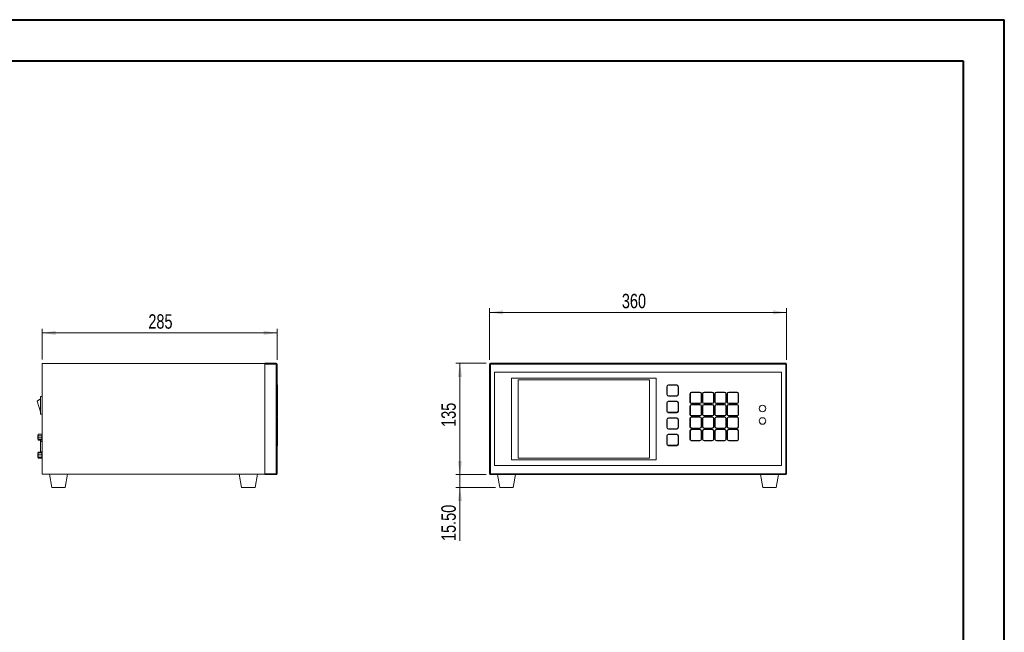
# Model space of a CAD drawing. Header units: millimetres. Extents: x 0 to 420, y 0 to 297.
# Tile 3 of 3: x 181 to 420, y 149 to 297. Entities that reach past the tile are written whole.
import ezdxf

# ---------------------------------------------------------------- set-up
doc = ezdxf.new("R2010")
doc.units = ezdxf.units.MM
doc.styles.add('SLDTEXTSTYLE0', font='TXT', dxfattribs={"width": 0.75})
doc.dimstyles.new('SLDDIMSTYLE0', dxfattribs={"dimtxt": 3.5, "dimasz": 3.302, "dimexe": 0, "dimexo": 0.0625, "dimgap": 0.875, "dimtad": 1, "dimlfac": 5, "dimrnd": 1e-09, "dimzin": 12, "dimdsep": 46, "dimtxsty": 'SLDTEXTSTYLE0', "dimsah": 1, "dimcen": 0.09, "dimadec": 0, "dimazin": 3, "dimtfac": 1, "dimtofl": 0, "dimtmove": 0, "dimatfit": 3, "dimfxl": 0, "dimfrac": 2, "dimtolj": 1, "dimtzin": 12, "dimarcsym": 0})
doc.dimstyles.new('SLDDIMSTYLE1', dxfattribs={"dimtxt": 3.5, "dimasz": 3.302, "dimexe": 0, "dimexo": 0.0625, "dimgap": 0.875, "dimtad": 1, "dimlfac": 5, "dimrnd": 1e-09, "dimzin": 4, "dimdsep": 46, "dimtxsty": 'SLDTEXTSTYLE0', "dimsah": 1, "dimcen": 0.09, "dimadec": 0, "dimazin": 1, "dimtfac": 1, "dimtmove": 0, "dimatfit": 0, "dimfxl": 0, "dimfrac": 2, "dimtolj": 1, "dimtzin": 12, "dimarcsym": 0})

# ---------------------------------------------------------------- blocks, each defined once
blk = doc.blocks.new('_D')
at = {"color": 7, "linetype": 'Continuous', "lineweight": 0}
for p, q in [((295.27, 214.74), (295.27, 227.26)), ((367.27, 214.74), (367.27, 227.26)), ((295.27, 226.26), (367.27, 226.26))]:
    blk.add_line(p, q, dxfattribs=at)
for points in [[(295.27, 226.26), (298.57, 225.75), (298.57, 226.77)], [(367.27, 226.26), (363.97, 226.77), (363.97, 225.75)]]:
    blk.add_solid(points, dxfattribs=at)
at = {"color": 7, "linetype": 'Continuous', "lineweight": 0, "insert": (327.35, 230.77, 26.08), "char_height": 3.5, "attachment_point": 1, "style": 'SLDTEXTSTYLE0'}
blk.add_mtext('360', dxfattribs=at)
blk = doc.blocks.new('_D_1')
at = {"color": 7, "linetype": 'Continuous', "lineweight": 0}
for p, q in [((294.47, 213.94), (287.09, 213.94)), ((288.09, 213.94), (288.09, 186.94)), ((294.47, 186.94), (287.09, 186.94))]:
    blk.add_line(p, q, dxfattribs=at)
for points in [[(288.09, 213.94), (287.58, 210.64), (288.6, 210.64)], [(288.09, 186.94), (288.6, 190.24), (287.58, 190.24)]]:
    blk.add_solid(points, dxfattribs=at)
at = {"color": 7, "linetype": 'Continuous', "lineweight": 0, "insert": (283.58, 198.5, 26.08), "char_height": 3.5, "attachment_point": 1, "rotation": 90, "style": 'SLDTEXTSTYLE0'}
blk.add_mtext('135', dxfattribs=at)
blk = doc.blocks.new('_D_2')
at = {"color": 7, "linetype": 'Continuous', "lineweight": 0}
for p, q in [((288.09, 186.94), (288.09, 193.29)), ((294.47, 186.94), (287.09, 186.94)), ((288.09, 183.84), (288.09, 186.94)), ((296.73, 183.84), (287.09, 183.84)), ((288.09, 183.84), (288.09, 170.85))]:
    blk.add_line(p, q, dxfattribs=at)
for points in [[(288.09, 186.94), (288.6, 190.24), (287.58, 190.24)], [(288.09, 183.84), (287.58, 180.54), (288.6, 180.54)]]:
    blk.add_solid(points, dxfattribs=at)
at = {"color": 7, "linetype": 'Continuous', "lineweight": 0, "insert": (283.58, 170.85, 26.08), "char_height": 3.5, "attachment_point": 1, "rotation": 90, "style": 'SLDTEXTSTYLE0'}
blk.add_mtext('15.50', dxfattribs=at)
blk = doc.blocks.new('_D_3')
at = {"color": 7, "linetype": 'Continuous', "lineweight": 0}
for p, q in [((186.76, 214.84), (186.76, 222.3)), ((243.76, 214.74), (243.76, 222.3)), ((243.76, 221.3), (186.76, 221.3))]:
    blk.add_line(p, q, dxfattribs=at)
for points in [[(186.76, 221.3), (190.07, 220.79), (190.07, 221.81)], [(243.76, 221.3), (240.46, 221.81), (240.46, 220.79)]]:
    blk.add_solid(points, dxfattribs=at)
at = {"color": 7, "linetype": 'Continuous', "lineweight": 0, "insert": (212.54, 225.81, 0.02), "char_height": 3.5, "attachment_point": 1, "style": 'SLDTEXTSTYLE0'}
blk.add_mtext('285', dxfattribs=at)

msp = doc.modelspace()

# ---------------------------------------------------------------- linework, layer by layer
at = {"color": 7, "linetype": 'Continuous', "lineweight": 40}
for p, q in [((0.0788, 297.2148), (420.0788, 297.2148)), ((420.0788, 0.2148), (420.0788, 297.2148)), ((25.0788, 287.2148), (410.0788, 287.2148)), ((410.0788, 287.2148), (410.0788, 10.2148))]:
    msp.add_line(p, q, dxfattribs=at)
at = {"color": 7, "linetype": 'Continuous', "lineweight": 15}
for p, q in [((186.765, 213.8388), (240.765, 213.8388)), ((186.765, 187.0388), (186.765, 213.8388)), ((240.765, 213.9388), (243.565, 213.9388)), ((240.765, 213.7388), (240.765, 213.9388)), ((240.765, 213.7388), (240.765, 187.1388)), ((243.565, 213.7388), (240.765, 213.7388)), ((243.565, 213.9388), (243.565, 213.7388)), ((243.565, 187.1388), (243.565, 213.7388)), ((243.765, 213.7388), (243.565, 213.7388)), ((243.765, 213.7388), (243.765, 187.1388)), ((295.4671, 213.7388), (295.2671, 213.7388)), ((295.2671, 187.1388), (295.2671, 213.7388)), ((295.4671, 213.7388), (295.4671, 213.9388)), ((295.4671, 213.9388), (367.0671, 213.9388)), ((295.4671, 213.7388), (295.4671, 187.1388)), ((367.0671, 213.7388), (295.4671, 213.7388)), ((367.0671, 213.7388), (367.0671, 213.9388)), ((367.0671, 187.1388), (367.0671, 213.7388)), ((367.0671, 213.7388), (367.2671, 213.7388)), ((367.2671, 213.7388), (367.2671, 187.1388)), ((296.4671, 211.7388), (296.4671, 189.1388)), ((366.0671, 211.7388), (296.4671, 211.7388)), ((300.5671, 210.3388), (300.5671, 190.5388)), ((335.6671, 210.3388), (300.5671, 210.3388)), ((335.6671, 190.5388), (335.6671, 210.3388)), ((366.0671, 189.1388), (366.0671, 211.7388)), ((243.865, 208.3388), (243.765, 208.3388)), ((243.865, 208.6388), (243.865, 208.3388)), ((243.865, 208.3388), (243.865, 206.3388)), ((302.1671, 209.9388), (334.0671, 209.9388)), ((302.1671, 190.9388), (302.1671, 209.9388)), ((334.0671, 209.9388), (334.0671, 190.9388)), ((338.3671, 208.3388), (338.2671, 208.3388)), ((338.2671, 206.3388), (338.2671, 208.3388)), ((338.3671, 208.3388), (338.3671, 206.3388)), ((338.6671, 208.6388), (338.6671, 208.7388)), ((338.6671, 208.7388), (340.6671, 208.7388)), ((340.6671, 208.6388), (338.6671, 208.6388)), ((340.6671, 208.6388), (340.6671, 208.7388)), ((340.9671, 206.3388), (340.9671, 208.3388)), ((341.0671, 208.3388), (340.9671, 208.3388)), ((341.0671, 208.3388), (341.0671, 206.3388)), ((186.365, 205.3128), (185.545, 204.753)), ((186.365, 201.6268), (186.365, 205.8388)), ((186.365, 205.8388), (186.765, 205.8388)), ((243.865, 206.3388), (243.765, 206.3388)), ((243.865, 206.3388), (243.865, 206.0388)), ((243.865, 206.0388), (243.865, 204.6388)), ((338.3671, 206.3388), (338.2671, 206.3388)), ((338.6671, 205.9388), (338.6671, 206.0388)), ((338.6671, 206.0388), (340.6671, 206.0388)), ((340.6671, 205.9388), (338.6671, 205.9388)), ((340.6671, 205.9388), (340.6671, 206.0388)), ((341.0671, 206.3388), (340.9671, 206.3388)), ((343.8671, 204.5388), (343.8671, 206.5388)), ((343.9671, 206.5388), (343.8671, 206.5388)), ((343.9671, 206.5388), (343.9671, 204.5388)), ((344.2671, 206.8388), (344.2671, 206.9388)), ((344.2671, 206.9388), (346.2671, 206.9388)), ((346.2671, 206.8388), (344.2671, 206.8388)), ((346.2671, 206.8388), (346.2671, 206.9388)), ((346.5671, 204.5388), (346.5671, 206.5388)), ((346.5671, 206.5388), (346.6671, 206.5388)), ((346.6671, 206.5388), (346.6671, 204.5388)), ((346.9671, 206.5388), (346.8671, 206.5388)), ((346.8671, 204.5388), (346.8671, 206.5388)), ((346.9671, 206.5388), (346.9671, 204.5388)), ((347.2671, 206.8388), (347.2671, 206.9388)), ((347.2671, 206.9388), (349.2671, 206.9388)), ((349.2671, 206.8388), (347.2671, 206.8388)), ((349.2671, 206.8388), (349.2671, 206.9388)), ((349.5671, 204.5388), (349.5671, 206.5388)), ((349.5671, 206.5388), (349.6671, 206.5388)), ((349.6671, 206.5388), (349.6671, 204.5388)), ((349.9671, 206.5388), (349.8671, 206.5388)), ((349.8671, 204.5388), (349.8671, 206.5388)), ((349.9671, 206.5388), (349.9671, 204.5388)), ((350.2671, 206.8388), (350.2671, 206.9388)), ((350.2671, 206.9388), (352.2671, 206.9388)), ((352.2671, 206.8388), (350.2671, 206.8388)), ((352.2671, 206.8388), (352.2671, 206.9388)), ((352.5671, 204.5388), (352.5671, 206.5388)), ((352.5671, 206.5388), (352.6671, 206.5388)), ((352.6671, 206.5388), (352.6671, 204.5388)), ((352.8671, 204.5388), (352.8671, 206.5388)), ((352.9671, 206.5388), (352.8671, 206.5388)), ((352.9671, 206.5388), (352.9671, 204.5388)), ((353.2671, 206.8388), (353.2671, 206.9388)), ((353.2671, 206.9388), (355.2671, 206.9388)), ((355.2671, 206.8388), (353.2671, 206.8388)), ((355.2671, 206.8388), (355.2671, 206.9388)), ((355.5671, 204.5388), (355.5671, 206.5388)), ((355.5671, 206.5388), (355.6671, 206.5388)), ((355.6671, 206.5388), (355.6671, 204.5388)), ((185.545, 204.753), (186.365, 202.1528)), ((243.865, 204.3388), (243.765, 204.3388)), ((243.865, 204.6388), (243.865, 204.3388)), ((243.865, 204.3388), (243.865, 202.3388)), ((338.3671, 204.3388), (338.2671, 204.3388)), ((338.2671, 202.3388), (338.2671, 204.3388)), ((338.3671, 204.3388), (338.3671, 202.3388)), ((338.6671, 204.6388), (338.6671, 204.7388)), ((338.6671, 204.7388), (340.6671, 204.7388)), ((340.6671, 204.6388), (338.6671, 204.6388)), ((340.6671, 204.6388), (340.6671, 204.7388)), ((341.0671, 204.3388), (340.9671, 204.3388)), ((340.9671, 202.3388), (340.9671, 204.3388)), ((341.0671, 204.3388), (341.0671, 202.3388)), ((343.8671, 204.5388), (343.9671, 204.5388)), ((343.8671, 203.5388), (343.9671, 203.5388)), ((343.8671, 201.5388), (343.8671, 203.5388)), ((343.9671, 203.5388), (343.9671, 201.5388)), ((344.2671, 204.2388), (346.2671, 204.2388)), ((344.2671, 204.1388), (344.2671, 204.2388)), ((346.2671, 204.1388), (344.2671, 204.1388)), ((344.2671, 203.8388), (344.2671, 203.9388)), ((344.2671, 203.9388), (346.2671, 203.9388)), ((346.2671, 203.8388), (344.2671, 203.8388)), ((346.2671, 204.1388), (346.2671, 204.2388)), ((346.2671, 203.8388), (346.2671, 203.9388)), ((346.6671, 204.5388), (346.5671, 204.5388)), ((346.5671, 201.5388), (346.5671, 203.5388)), ((346.5671, 203.5388), (346.6671, 203.5388)), ((346.6671, 203.5388), (346.6671, 201.5388)), ((346.8671, 204.5388), (346.9671, 204.5388)), ((346.8671, 201.5388), (346.8671, 203.5388)), ((346.8671, 203.5388), (346.9671, 203.5388)), ((346.9671, 203.5388), (346.9671, 201.5388)), ((347.2671, 204.1388), (347.2671, 204.2388)), ((347.2671, 204.2388), (349.2671, 204.2388)), ((349.2671, 204.1388), (347.2671, 204.1388)), ((347.2671, 203.8388), (347.2671, 203.9388)), ((347.2671, 203.9388), (349.2671, 203.9388)), ((349.2671, 203.8388), (347.2671, 203.8388)), ((349.2671, 204.1388), (349.2671, 204.2388)), ((349.2671, 203.8388), (349.2671, 203.9388)), ((349.6671, 204.5388), (349.5671, 204.5388)), ((349.5671, 201.5388), (349.5671, 203.5388)), ((349.5671, 203.5388), (349.6671, 203.5388)), ((349.6671, 203.5388), (349.6671, 201.5388)), ((349.8671, 204.5388), (349.9671, 204.5388)), ((349.8671, 203.5388), (349.9671, 203.5388)), ((349.8671, 201.5388), (349.8671, 203.5388)), ((349.9671, 203.5388), (349.9671, 201.5388)), ((350.2671, 204.2388), (352.2671, 204.2388)), ((350.2671, 204.1388), (350.2671, 204.2388)), ((352.2671, 204.1388), (350.2671, 204.1388)), ((350.2671, 203.9388), (350.2671, 203.8388)), ((350.2671, 203.9388), (352.2671, 203.9388)), ((352.2671, 203.8388), (350.2671, 203.8388)), ((352.2671, 204.1388), (352.2671, 204.2388)), ((352.2671, 203.8388), (352.2671, 203.9388)), ((352.6671, 204.5388), (352.5671, 204.5388)), ((352.5671, 201.5388), (352.5671, 203.5388)), ((352.5671, 203.5388), (352.6671, 203.5388)), ((352.6671, 203.5388), (352.6671, 201.5388)), ((352.8671, 204.5388), (352.9671, 204.5388)), ((352.8671, 201.5388), (352.8671, 203.5388)), ((352.8671, 203.5388), (352.9671, 203.5388)), ((352.9671, 203.5388), (352.9671, 201.5388)), ((353.2671, 204.2388), (355.2671, 204.2388)), ((353.2671, 204.1388), (353.2671, 204.2388)), ((355.2671, 204.1388), (353.2671, 204.1388)), ((353.2671, 203.8388), (353.2671, 203.9388)), ((353.2671, 203.9388), (355.2671, 203.9388)), ((355.2671, 203.8388), (353.2671, 203.8388)), ((355.2671, 204.1388), (355.2671, 204.2388)), ((355.2671, 203.8388), (355.2671, 203.9388)), ((355.6671, 204.5388), (355.5671, 204.5388)), ((355.5671, 201.5388), (355.5671, 203.5388)), ((355.5671, 203.5388), (355.6671, 203.5388)), ((355.6671, 203.5388), (355.6671, 201.5388)), ((186.365, 201.6268), (186.765, 201.6268)), ((243.865, 202.3388), (243.765, 202.3388)), ((243.765, 201.5388), (243.865, 201.5388)), ((243.865, 202.3388), (243.865, 202.0388)), ((243.865, 202.0388), (243.865, 201.5388)), ((243.865, 201.5388), (243.865, 201.2388)), ((243.865, 200.8388), (243.865, 200.6388)), ((243.865, 200.6388), (243.865, 200.3388)), ((338.3671, 202.3388), (338.2671, 202.3388)), ((338.6671, 201.9388), (338.6671, 202.0388)), ((338.6671, 202.0388), (340.6671, 202.0388)), ((340.6671, 201.9388), (338.6671, 201.9388)), ((338.6671, 200.7388), (338.6671, 200.6388)), ((338.6671, 200.7388), (340.6671, 200.7388)), ((340.6671, 200.6388), (338.6671, 200.6388)), ((340.6671, 201.9388), (340.6671, 202.0388)), ((340.6671, 200.7388), (340.6671, 200.6388)), ((341.0671, 202.3388), (340.9671, 202.3388)), ((343.8671, 201.5388), (343.9671, 201.5388)), ((343.9671, 200.5388), (343.8671, 200.5388)), ((343.8671, 198.5388), (343.8671, 200.5388)), ((343.9671, 200.5388), (343.9671, 198.5388)), ((344.2671, 201.1388), (344.2671, 201.2388)), ((344.2671, 201.2388), (346.2671, 201.2388)), ((346.2671, 201.1388), (344.2671, 201.1388)), ((344.2671, 200.8388), (344.2671, 200.9388)), ((344.2671, 200.9388), (346.2671, 200.9388)), ((346.2671, 200.8388), (344.2671, 200.8388)), ((346.2671, 201.1388), (346.2671, 201.2388)), ((346.2671, 200.8388), (346.2671, 200.9388)), ((346.5671, 201.5388), (346.6671, 201.5388)), ((346.6671, 200.5388), (346.5671, 200.5388)), ((346.5671, 198.5388), (346.5671, 200.5388)), ((346.6671, 200.5388), (346.6671, 198.5388)), ((346.8671, 201.5388), (346.9671, 201.5388)), ((346.9671, 200.5388), (346.8671, 200.5388)), ((346.8671, 198.5388), (346.8671, 200.5388)), ((346.9671, 200.5388), (346.9671, 198.5388)), ((347.2671, 201.1388), (347.2671, 201.2388)), ((347.2671, 201.2388), (349.2671, 201.2388)), ((349.2671, 201.1388), (347.2671, 201.1388)), ((347.2671, 200.8388), (347.2671, 200.9388)), ((347.2671, 200.9388), (349.2671, 200.9388)), ((349.2671, 200.8388), (347.2671, 200.8388)), ((349.2671, 201.1388), (349.2671, 201.2388)), ((349.2671, 200.9388), (349.2671, 200.8388)), ((349.5671, 201.5388), (349.6671, 201.5388)), ((349.6671, 200.5388), (349.5671, 200.5388)), ((349.5671, 198.5388), (349.5671, 200.5388)), ((349.6671, 200.5388), (349.6671, 198.5388)), ((349.8671, 201.5388), (349.9671, 201.5388)), ((349.9671, 200.5388), (349.8671, 200.5388)), ((349.8671, 198.5388), (349.8671, 200.5388)), ((349.9671, 200.5388), (349.9671, 198.5388)), ((350.2671, 201.2388), (352.2671, 201.2388)), ((350.2671, 201.1388), (350.2671, 201.2388)), ((352.2671, 201.1388), (350.2671, 201.1388)), ((350.2671, 200.8388), (350.2671, 200.9388)), ((350.2671, 200.9388), (352.2671, 200.9388)), ((352.2671, 200.8388), (350.2671, 200.8388)), ((352.2671, 201.2388), (352.2671, 201.1388)), ((352.2671, 200.9388), (352.2671, 200.8388)), ((352.5671, 201.5388), (352.6671, 201.5388)), ((352.6671, 200.5388), (352.5671, 200.5388)), ((352.5671, 198.5388), (352.5671, 200.5388)), ((352.6671, 200.5388), (352.6671, 198.5388)), ((352.8671, 201.5388), (352.9671, 201.5388)), ((352.9671, 200.5388), (352.8671, 200.5388)), ((352.8671, 198.5388), (352.8671, 200.5388)), ((352.9671, 200.5388), (352.9671, 198.5388)), ((353.2671, 201.2388), (355.2671, 201.2388)), ((353.2671, 201.1388), (353.2671, 201.2388)), ((355.2671, 201.1388), (353.2671, 201.1388)), ((353.2671, 200.8388), (353.2671, 200.9388)), ((353.2671, 200.9388), (355.2671, 200.9388)), ((355.2671, 200.8388), (353.2671, 200.8388)), ((355.2671, 201.1388), (355.2671, 201.2388)), ((355.2671, 200.8388), (355.2671, 200.9388)), ((355.5671, 201.5388), (355.6671, 201.5388)), ((355.5671, 198.5388), (355.5671, 200.5388)), ((355.5671, 200.5388), (355.6671, 200.5388)), ((355.6671, 200.5388), (355.6671, 198.5388)), ((243.765, 200.3388), (243.865, 200.3388)), ((243.765, 198.3388), (243.865, 198.3388)), ((243.865, 200.3388), (243.865, 198.3388)), ((243.865, 198.3388), (243.865, 198.0388)), ((338.2671, 198.3388), (338.2671, 200.3388)), ((338.2671, 200.3388), (338.3671, 200.3388)), ((338.2671, 198.3388), (338.3671, 198.3388)), ((338.3671, 200.3388), (338.3671, 198.3388)), ((340.9671, 198.3388), (340.9671, 200.3388)), ((340.9671, 200.3388), (341.0671, 200.3388)), ((340.9671, 198.3388), (341.0671, 198.3388)), ((341.0671, 200.3388), (341.0671, 198.3388)), ((343.9671, 198.5388), (343.8671, 198.5388)), ((344.2671, 198.1388), (344.2671, 198.2388)), ((344.2671, 198.2388), (346.2671, 198.2388)), ((346.2671, 198.1388), (346.2671, 198.2388)), ((346.6671, 198.5388), (346.5671, 198.5388)), ((346.9671, 198.5388), (346.8671, 198.5388)), ((347.2671, 198.2388), (347.2671, 198.1388)), ((347.2671, 198.2388), (349.2671, 198.2388)), ((349.2671, 198.1388), (349.2671, 198.2388)), ((349.6671, 198.5388), (349.5671, 198.5388)), ((349.9671, 198.5388), (349.8671, 198.5388)), ((350.2671, 198.2388), (350.2671, 198.1388)), ((350.2671, 198.2388), (352.2671, 198.2388)), ((352.2671, 198.1388), (352.2671, 198.2388)), ((352.6671, 198.5388), (352.5671, 198.5388)), ((352.8671, 198.5388), (352.9671, 198.5388)), ((353.2671, 198.1388), (353.2671, 198.2388)), ((353.2671, 198.2388), (355.2671, 198.2388)), ((355.2671, 198.1388), (355.2671, 198.2388)), ((355.6671, 198.5388), (355.5671, 198.5388)), ((185.769, 196.0388), (185.769, 196.4958)), ((185.769, 195.5818), (185.769, 196.0388)), ((185.769, 196.0388), (185.809, 196.0388)), ((185.791, 196.7798), (186.765, 196.8138)), ((185.791, 196.5315), (185.791, 196.7798)), ((185.809, 196.5358), (185.809, 196.0388)), ((185.809, 196.5358), (186.725, 196.5358)), ((185.809, 196.0388), (185.809, 195.5418)), ((185.809, 196.0388), (186.725, 196.0388)), ((186.725, 196.0388), (186.725, 196.5358)), ((186.725, 195.5418), (186.725, 196.0388)), ((186.765, 196.0388), (186.725, 196.0388)), ((243.865, 197.5388), (243.765, 197.5388)), ((243.865, 196.3388), (243.765, 196.3388)), ((243.865, 197.8388), (243.865, 197.5388)), ((243.865, 197.5388), (243.865, 196.6388)), ((243.865, 196.6388), (243.865, 196.3388)), ((243.865, 196.3388), (243.865, 194.3388)), ((338.3671, 196.3388), (338.2671, 196.3388)), ((338.2671, 194.3388), (338.2671, 196.3388)), ((338.3671, 196.3388), (338.3671, 194.3388)), ((338.6671, 198.0388), (338.6671, 197.9388)), ((338.6671, 198.0388), (340.6671, 198.0388)), ((340.6671, 197.9388), (338.6671, 197.9388)), ((338.6671, 196.6388), (338.6671, 196.7388)), ((338.6671, 196.7388), (340.6671, 196.7388)), ((340.6671, 196.6388), (338.6671, 196.6388)), ((340.6671, 198.0388), (340.6671, 197.9388)), ((340.6671, 196.6388), (340.6671, 196.7388)), ((341.0671, 196.3388), (340.9671, 196.3388)), ((340.9671, 194.3388), (340.9671, 196.3388)), ((341.0671, 196.3388), (341.0671, 194.3388)), ((343.9671, 197.5388), (343.8671, 197.5388)), ((343.8671, 195.5388), (343.8671, 197.5388)), ((343.9671, 197.5388), (343.9671, 195.5388)), ((346.2671, 198.1388), (344.2671, 198.1388)), ((344.2671, 197.8388), (344.2671, 197.9388)), ((344.2671, 197.9388), (346.2671, 197.9388)), ((346.2671, 197.8388), (344.2671, 197.8388)), ((346.2671, 197.8388), (346.2671, 197.9388)), ((346.6671, 197.5388), (346.5671, 197.5388)), ((346.5671, 195.5388), (346.5671, 197.5388)), ((346.6671, 197.5388), (346.6671, 195.5388)), ((346.9671, 197.5388), (346.8671, 197.5388)), ((346.8671, 195.5388), (346.8671, 197.5388)), ((346.9671, 197.5388), (346.9671, 195.5388)), ((349.2671, 198.1388), (347.2671, 198.1388)), ((347.2671, 197.8388), (347.2671, 197.9388)), ((347.2671, 197.9388), (349.2671, 197.9388)), ((349.2671, 197.8388), (347.2671, 197.8388)), ((349.2671, 197.8388), (349.2671, 197.9388)), ((349.6671, 197.5388), (349.5671, 197.5388)), ((349.5671, 195.5388), (349.5671, 197.5388)), ((349.6671, 197.5388), (349.6671, 195.5388)), ((349.8671, 195.5388), (349.8671, 197.5388)), ((349.9671, 197.5388), (349.8671, 197.5388)), ((349.9671, 197.5388), (349.9671, 195.5388)), ((352.2671, 198.1388), (350.2671, 198.1388)), ((350.2671, 197.8388), (350.2671, 197.9388)), ((350.2671, 197.9388), (352.2671, 197.9388)), ((352.2671, 197.8388), (350.2671, 197.8388)), ((352.2671, 197.8388), (352.2671, 197.9388)), ((352.6671, 197.5388), (352.5671, 197.5388)), ((352.5671, 195.5388), (352.5671, 197.5388)), ((352.6671, 197.5388), (352.6671, 195.5388)), ((352.9671, 197.5388), (352.8671, 197.5388)), ((352.8671, 195.5388), (352.8671, 197.5388)), ((352.9671, 197.5388), (352.9671, 195.5388)), ((355.2671, 198.1388), (353.2671, 198.1388)), ((353.2671, 197.8388), (353.2671, 197.9388)), ((353.2671, 197.9388), (355.2671, 197.9388)), ((355.2671, 197.8388), (353.2671, 197.8388)), ((355.2671, 197.8388), (355.2671, 197.9388)), ((355.5671, 195.5388), (355.5671, 197.5388)), ((355.5671, 197.5388), (355.6671, 197.5388)), ((355.6671, 197.5388), (355.6671, 195.5388)), ((185.791, 195.2978), (185.791, 195.5461)), ((185.791, 195.2978), (186.765, 195.2638)), ((185.809, 195.5418), (186.725, 195.5418)), ((186.365, 194.9388), (186.365, 195.2778)), ((186.365, 192.4388), (186.365, 194.9388)), ((243.865, 194.3388), (243.765, 194.3388)), ((243.865, 194.3388), (243.865, 194.0388)), ((338.3671, 194.3388), (338.2671, 194.3388)), ((338.6671, 193.9388), (338.6671, 194.0388)), ((338.6671, 194.0388), (340.6671, 194.0388)), ((340.6671, 193.9388), (338.6671, 193.9388)), ((340.6671, 193.9388), (340.6671, 194.0388)), ((341.0671, 194.3388), (340.9671, 194.3388)), ((343.9671, 195.5388), (343.8671, 195.5388)), ((344.2671, 195.1388), (344.2671, 195.2388)), ((344.2671, 195.2388), (346.2671, 195.2388)), ((346.2671, 195.1388), (344.2671, 195.1388)), ((346.2671, 195.1388), (346.2671, 195.2388)), ((346.6671, 195.5388), (346.5671, 195.5388)), ((346.9671, 195.5388), (346.8671, 195.5388)), ((347.2671, 195.1388), (347.2671, 195.2388)), ((347.2671, 195.2388), (349.2671, 195.2388)), ((349.2671, 195.1388), (347.2671, 195.1388)), ((349.2671, 195.1388), (349.2671, 195.2388)), ((349.6671, 195.5388), (349.5671, 195.5388)), ((349.9671, 195.5388), (349.8671, 195.5388)), ((350.2671, 195.1388), (350.2671, 195.2388)), ((350.2671, 195.2388), (352.2671, 195.2388)), ((352.2671, 195.1388), (350.2671, 195.1388)), ((352.2671, 195.1388), (352.2671, 195.2388)), ((352.6671, 195.5388), (352.5671, 195.5388)), ((352.8671, 195.5388), (352.9671, 195.5388)), ((353.2671, 195.1388), (353.2671, 195.2388)), ((353.2671, 195.2388), (355.2671, 195.2388)), ((355.2671, 195.1388), (353.2671, 195.1388)), ((355.2671, 195.1388), (355.2671, 195.2388)), ((355.6671, 195.5388), (355.5671, 195.5388)), ((185.769, 191.7435), (185.769, 192.1391)), ((185.769, 191.2432), (185.769, 191.7435)), ((185.769, 191.1386), (185.769, 191.2432)), ((185.791, 192.3798), (186.765, 192.4138)), ((185.791, 192.1782), (185.791, 192.3798)), ((185.791, 190.8978), (185.791, 191.0995)), ((185.809, 192.1829), (185.809, 191.7527)), ((185.809, 192.1829), (186.725, 192.1829)), ((185.809, 191.7527), (185.809, 191.2086)), ((185.809, 191.7527), (186.725, 191.7527)), ((185.809, 191.2086), (186.725, 191.2086)), ((185.809, 191.2086), (185.809, 191.0948)), ((185.809, 191.0948), (186.725, 191.0948)), ((186.365, 192.3999), (186.365, 192.4388)), ((186.725, 191.7527), (186.725, 192.1829)), ((186.725, 191.2086), (186.725, 191.7527)), ((186.725, 191.0948), (186.725, 191.2086)), ((185.791, 190.8978), (186.765, 190.8638)), ((296.4671, 189.1388), (366.0671, 189.1388)), ((300.5671, 190.5388), (335.6671, 190.5388)), ((334.0671, 190.9388), (302.1671, 190.9388)), ((186.765, 187.0388), (240.765, 187.0388)), ((188.565, 187.0388), (189.1292, 183.8388)), ((192.4007, 183.8388), (192.965, 187.0388)), ((234.565, 187.0388), (235.1292, 183.8388)), ((238.4007, 183.8388), (238.965, 187.0388)), ((240.765, 187.1388), (243.565, 187.1388)), ((240.765, 186.9388), (240.765, 187.1388)), ((243.565, 186.9388), (240.765, 186.9388)), ((243.565, 187.1388), (243.565, 186.9388)), ((243.565, 187.1388), (243.765, 187.1388)), ((295.2671, 187.1388), (295.4671, 187.1388)), ((295.4671, 187.1388), (367.0671, 187.1388)), ((295.4671, 186.9388), (295.4671, 187.1388)), ((367.0671, 186.9388), (295.4671, 186.9388)), ((297.1847, 186.9388), (297.7313, 183.8388)), ((301.0028, 183.8388), (301.5494, 186.9388)), ((360.9847, 186.9388), (361.5313, 183.8388)), ((364.8028, 183.8388), (365.3494, 186.9388)), ((367.2671, 187.1388), (367.0671, 187.1388)), ((367.0671, 186.9388), (367.0671, 187.1388)), ((192.4007, 183.8388), (189.1292, 183.8388)), ((238.4007, 183.8388), (235.1292, 183.8388)), ((301.0028, 183.8388), (297.7313, 183.8388)), ((364.8028, 183.8388), (361.5313, 183.8388))]:
    msp.add_line(p, q, dxfattribs=at)
at = {"color": 8, "linetype": 'Continuous', "lineweight": 15}
for p, q in [((186.365, 194.9388), (186.765, 194.9388)), ((186.365, 192.4388), (186.765, 192.4388))]:
    msp.add_line(p, q, dxfattribs=at)
at = {"color": 7, "linetype": 'Continuous', "lineweight": 15}
for centre in [(361.4671, 202.9388), (361.4671, 199.9388)]:
    msp.add_circle(centre, 0.8, dxfattribs=at)
for centre, radius, start, end in [((243.565, 213.7388), 0.2, 0, 90), ((295.4671, 213.7388), 0.2, 90, 180), ((367.0671, 213.7388), 0.2, 0, 90), ((243.765, 208.6388), 0.1, 0, 90), ((338.6671, 208.3388), 0.4, 90, 180), ((338.6671, 208.3388), 0.3, 90, 180), ((340.6671, 208.3388), 0.4, 0, 90), ((340.6671, 208.3388), 0.3, 0, 90), ((243.765, 206.0388), 0.1, 270, 0), ((338.6671, 206.3388), 0.4, 180, 270), ((338.6671, 206.3388), 0.3, 180, 270), ((340.6671, 206.3388), 0.4, 270, 0), ((340.6671, 206.3388), 0.3, 270, 0), ((344.2671, 206.5388), 0.4, 90, 180), ((344.2671, 206.5388), 0.3, 90, 180), ((346.2671, 206.5388), 0.4, 0, 90), ((346.2671, 206.5388), 0.3, 0, 90), ((347.2671, 206.5388), 0.4, 90, 180), ((347.2671, 206.5388), 0.3, 90, 180), ((349.2671, 206.5388), 0.4, 0, 90), ((349.2671, 206.5388), 0.3, 0, 90), ((350.2671, 206.5388), 0.4, 90, 180), ((350.2671, 206.5388), 0.3, 90, 180), ((352.2671, 206.5388), 0.4, 0, 90), ((352.2671, 206.5388), 0.3, 0, 90), ((353.2671, 206.5388), 0.4, 90, 180), ((353.2671, 206.5388), 0.3, 90, 180), ((355.2671, 206.5388), 0.4, 0, 90), ((355.2671, 206.5388), 0.3, 0, 90), ((243.765, 204.6388), 0.1, 0, 90), ((338.6671, 204.3388), 0.4, 90, 180), ((338.6671, 204.3388), 0.3, 90, 180), ((340.6671, 204.3388), 0.4, 0, 90), ((340.6671, 204.3388), 0.3, 0, 90), ((344.2671, 204.5388), 0.4, 180, 270), ((344.2671, 203.5388), 0.4, 90, 180), ((344.2671, 204.5388), 0.3, 180, 270), ((344.2671, 203.5388), 0.3, 90, 180), ((346.2671, 204.5388), 0.3, 270, 0), ((346.2671, 204.5388), 0.4, 270, 0), ((346.2671, 203.5388), 0.4, 0, 90), ((346.2671, 203.5388), 0.3, 0, 90), ((347.2671, 204.5388), 0.4, 180, 270), ((347.2671, 203.5388), 0.4, 90, 180), ((347.2671, 204.5388), 0.3, 180, 270), ((347.2671, 203.5388), 0.3, 90, 180), ((349.2671, 204.5388), 0.4, 270, 0), ((349.2671, 204.5388), 0.3, 270, 0), ((349.2671, 203.5388), 0.4, 0, 90), ((349.2671, 203.5388), 0.3, 0, 90), ((350.2671, 204.5388), 0.4, 180, 270), ((350.2671, 203.5388), 0.4, 90, 180), ((350.2671, 204.5388), 0.3, 180, 270), ((350.2671, 203.5388), 0.3, 90, 180), ((352.2671, 204.5388), 0.3, 270, 0), ((352.2671, 204.5388), 0.4, 270, 0), ((352.2671, 203.5388), 0.4, 0, 90), ((352.2671, 203.5388), 0.3, 0, 90), ((353.2671, 204.5388), 0.4, 180, 270), ((353.2671, 203.5388), 0.4, 90, 180), ((353.2671, 204.5388), 0.3, 180, 270), ((353.2671, 203.5388), 0.3, 90, 180), ((355.2671, 204.5388), 0.3, 270, 0), ((355.2671, 204.5388), 0.4, 270, 0), ((355.2671, 203.5388), 0.4, 0, 90), ((355.2671, 203.5388), 0.3, 0, 90), ((243.765, 202.0388), 0.1, 270, 0), ((243.765, 201.2388), 0.1, 270, 0), ((243.765, 200.8388), 0.1, 0, 90), ((243.765, 200.6388), 0.1, 0, 90), ((338.6671, 202.3388), 0.4, 180, 270), ((338.6671, 200.3388), 0.4, 90, 180), ((338.6671, 202.3388), 0.3, 180, 270), ((338.6671, 200.3388), 0.3, 90, 180), ((340.6671, 202.3388), 0.4, 270, 0), ((340.6671, 202.3388), 0.3, 270, 0), ((340.6671, 200.3388), 0.4, 0, 90), ((340.6671, 200.3388), 0.3, 0, 90), ((344.2671, 201.5388), 0.4, 180, 270), ((344.2671, 200.5388), 0.4, 90, 180), ((344.2671, 201.5388), 0.3, 180, 270), ((344.2671, 200.5388), 0.3, 90, 180), ((346.2671, 201.5388), 0.3, 270, 0), ((346.2671, 201.5388), 0.4, 270, 0), ((346.2671, 200.5388), 0.4, 0, 90), ((346.2671, 200.5388), 0.3, 0, 90), ((347.2671, 201.5388), 0.4, 180, 270), ((347.2671, 200.5388), 0.4, 90, 180), ((347.2671, 201.5388), 0.3, 180, 270), ((347.2671, 200.5388), 0.3, 90, 180), ((349.2671, 201.5388), 0.3, 270, 0), ((349.2671, 201.5388), 0.4, 270, 0), ((349.2671, 200.5388), 0.4, 0, 90), ((349.2671, 200.5388), 0.3, 0, 90), ((350.2671, 201.5388), 0.4, 180, 270), ((350.2671, 200.5388), 0.4, 90, 180), ((350.2671, 201.5388), 0.3, 180, 270), ((350.2671, 200.5388), 0.3, 90, 180), ((352.2671, 201.5388), 0.3, 270, 0), ((352.2671, 201.5388), 0.4, 270, 0), ((352.2671, 200.5388), 0.4, 0, 90), ((352.2671, 200.5388), 0.3, 0, 90), ((353.2671, 201.5388), 0.4, 180, 270), ((353.2671, 200.5388), 0.4, 90, 180), ((353.2671, 201.5388), 0.3, 180, 270), ((353.2671, 200.5388), 0.3, 90, 180), ((355.2671, 201.5388), 0.3, 270, 0), ((355.2671, 201.5388), 0.4, 270, 0), ((355.2671, 200.5388), 0.4, 0, 90), ((355.2671, 200.5388), 0.3, 0, 90), ((338.6671, 198.3388), 0.4, 180, 270), ((338.6671, 198.3388), 0.3, 180, 270), ((340.6671, 198.3388), 0.3, 270, 0), ((340.6671, 198.3388), 0.4, 270, 0), ((344.2671, 198.5388), 0.4, 180, 270), ((344.2671, 198.5388), 0.3, 180, 270), ((346.2671, 198.5388), 0.4, 270, 0), ((346.2671, 198.5388), 0.3, 270, 0), ((347.2671, 198.5388), 0.4, 180, 270), ((347.2671, 198.5388), 0.3, 180, 270), ((349.2671, 198.5388), 0.4, 270, 0), ((349.2671, 198.5388), 0.3, 270, 0), ((350.2671, 198.5388), 0.4, 180, 270), ((350.2671, 198.5388), 0.3, 180, 270), ((352.2671, 198.5388), 0.4, 270, 0), ((352.2671, 198.5388), 0.3, 270, 0), ((353.2671, 198.5388), 0.4, 180, 270), ((353.2671, 198.5388), 0.3, 180, 270), ((355.2671, 198.5388), 0.4, 270, 0), ((355.2671, 198.5388), 0.3, 270, 0), ((185.809, 196.4958), 0.04, 90, 180), ((186.725, 196.4958), 0.04, 0, 90), ((243.765, 198.0388), 0.1, 270, 0), ((243.765, 197.8388), 0.1, 0, 90), ((243.765, 196.6388), 0.1, 0, 90), ((338.6671, 196.3388), 0.4, 90, 180), ((338.6671, 196.3388), 0.3, 90, 180), ((340.6671, 196.3388), 0.4, 0, 90), ((340.6671, 196.3388), 0.3, 0, 90), ((344.2671, 197.5388), 0.4, 90, 180), ((344.2671, 197.5388), 0.3, 90, 180), ((346.2671, 197.5388), 0.4, 360, 90), ((346.2671, 197.5388), 0.3, 360, 90), ((347.2671, 197.5388), 0.4, 90, 180), ((347.2671, 197.5388), 0.3, 90, 180), ((349.2671, 197.5388), 0.4, 360, 90), ((349.2671, 197.5388), 0.3, 360, 90), ((350.2671, 197.5388), 0.4, 90, 180), ((350.2671, 197.5388), 0.3, 90, 180), ((352.2671, 197.5388), 0.4, 360, 90), ((352.2671, 197.5388), 0.3, 360, 90), ((353.2671, 197.5388), 0.4, 90, 180), ((353.2671, 197.5388), 0.3, 90, 180), ((355.2671, 197.5388), 0.4, 360, 90), ((355.2671, 197.5388), 0.3, 360, 90), ((185.809, 195.5818), 0.04, 180, 270), ((186.725, 195.5818), 0.04, 270, 0), ((243.765, 194.0388), 0.1, 270, 0), ((338.6671, 194.3388), 0.4, 180, 270), ((338.6671, 194.3388), 0.3, 180, 270), ((340.6671, 194.3388), 0.4, 270, 0), ((340.6671, 194.3388), 0.3, 270, 0), ((344.2671, 195.5388), 0.4, 180, 270), ((344.2671, 195.5388), 0.3, 180, 270), ((346.2671, 195.5388), 0.4, 270, 0), ((346.2671, 195.5388), 0.3, 270, 0), ((347.2671, 195.5388), 0.4, 180, 270), ((347.2671, 195.5388), 0.3, 180, 270), ((349.2671, 195.5388), 0.3, 270, 0), ((349.2671, 195.5388), 0.4, 270, 0), ((350.2671, 195.5388), 0.4, 180, 270), ((350.2671, 195.5388), 0.3, 180, 270), ((352.2671, 195.5388), 0.4, 270, 0), ((352.2671, 195.5388), 0.3, 270, 0), ((353.2671, 195.5388), 0.4, 180, 270), ((353.2671, 195.5388), 0.3, 180, 270), ((355.2671, 195.5388), 0.3, 270, 0), ((355.2671, 195.5388), 0.4, 270, 0), ((243.565, 187.1388), 0.2, 270, 0), ((295.4671, 187.1388), 0.2, 180, 270), ((367.0671, 187.1388), 0.2, 270, 0)]:
    msp.add_arc(centre, radius, start, end, dxfattribs=at)
for centre, major_axis, ratio, start_param, end_param in [((185.809, 192.1391), (0, 0.0438), 0.91352167, 0, 1.57079633), ((185.809, 191.7435), (0.04, 0), 0.22908442, 1.57079633, 3.14159265), ((185.809, 191.2432), (0.04, 0), 0.86558036, 3.14159265, 4.71238898), ((185.809, 191.1386), (0, 0.0438), 0.91352167, 1.57079633, 3.14159265), ((186.725, 192.1391), (0, 0.0438), 0.91352167, 4.71238898, 6.28318531), ((186.725, 191.7435), (0.04, 0), 0.22908442, 0, 1.57079633), ((186.725, 191.2432), (0.04, 0), 0.86558036, 4.71238898, 6.28318531), ((186.725, 191.1386), (0, 0.0438), 0.91352167, 3.14159265, 4.71238898)]:
    msp.add_ellipse(centre, major_axis=major_axis, ratio=ratio, start_param=start_param, end_param=end_param, dxfattribs=at)

# ---------------------------------------------------------------- dimensions: what is measured, and where the dimension line sits
at = {"color": 7, "linetype": 'Continuous', "lineweight": 0}
for base, p1, p2, picture, middle in [((367.2671, 226.2617), (295.2671, 213.7388), (367.2671, 213.7388), '_D', (332.6473, 226.2617)), ((186.765, 221.2988), (243.765, 213.7388), (186.765, 213.8388), '_D_3', (217.837, 221.2988))]:
    dim = msp.add_linear_dim(base=base, p1=p1, p2=p2, dimstyle='SLDDIMSTYLE0', dxfattribs=at)
    dim.commit()
    dim.dimension.update_dxf_attribs({"geometry": picture, "text_midpoint": middle, "dimtype": 160})
for p1, dimstyle, picture, middle in [((295.4671, 213.9388), 'SLDDIMSTYLE0', '_D_1', (288.0874, 203.7979)), ((297.7313, 183.8388), 'SLDDIMSTYLE1', '_D_2', (288.0874, 178.0925))]:
    dim = msp.add_linear_dim(base=(288.0874, 186.9388), p1=p1, p2=(295.4671, 186.9388), angle=90, dimstyle=dimstyle, dxfattribs=at)
    dim.commit()
    dim.dimension.update_dxf_attribs({"geometry": picture, "text_midpoint": middle, "dimtype": 160})

doc.saveas('drawing.dxf')
